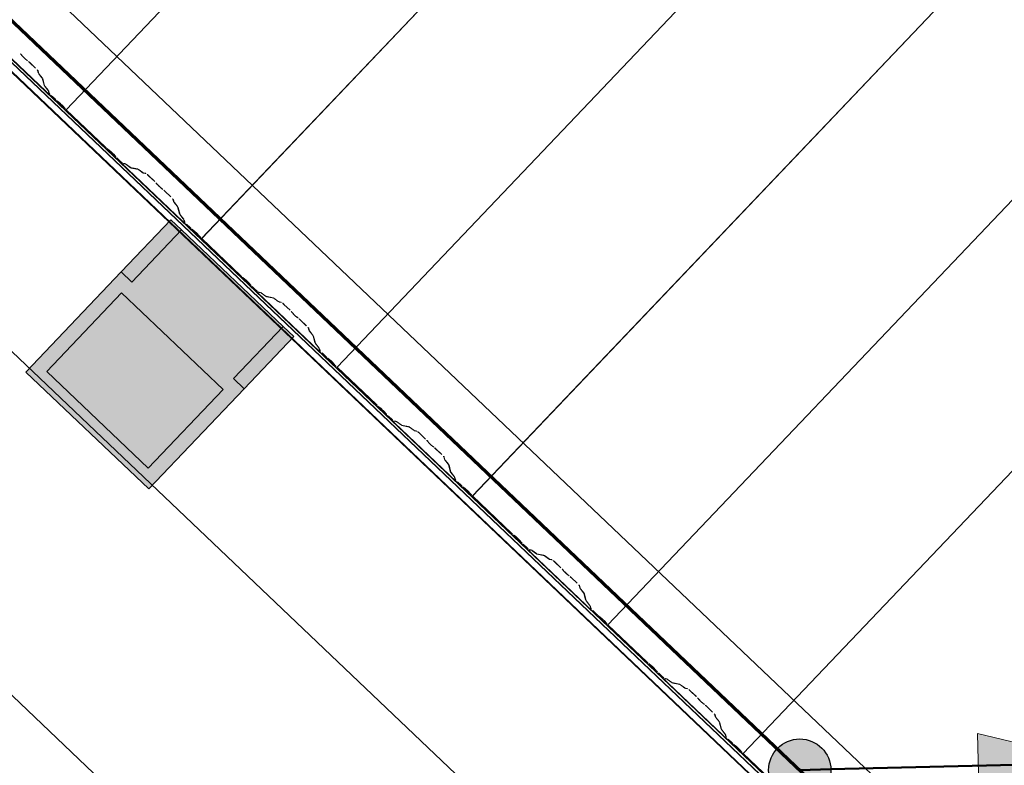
# Model space of a CAD drawing. Header units: metres. Extents: x 32343131.6 to 32343183.7, y 5699223.3 to 5699275.1.
# Tile 6 of 190: x 32343145.3 to 32343147.3, y 5699243.4 to 5699244.9. Entities that reach past the tile are written whole.
import ezdxf

# ---------------------------------------------------------------- set-up
doc = ezdxf.new("R2010")
doc.units = ezdxf.units.M
for name, color, linetype, lineweight in [('0-1', 7, 'Continuous', 5), ('A-ANNO-DIMS', 7, 'Continuous', 9), ('A-ANNO-DIMS-50', 7, 'Continuous', 9), ('A-DETL-GENF', 7, 'Continuous', 18), ('E-LITE-EQPM', 7, 'Continuous', 50)]:
    doc.layers.add(name, color=color, linetype=linetype, lineweight=lineweight)
for name, color, linetype, lineweight, true_color in [('A-DETL-GENF-1', 2, 'Continuous', 50, 0xffff00), ('A-DETL-GENF-2', 9, 'Continuous', 50, 0x808080), ('A-DETL-GENF-3', 5, 'Continuous', 18, 0x0000ff), ('A-DETL-GENF-4', 5, 'Continuous', 50, 0x0000ff), ('A-ROOF-1', 7, 'Continuous', 5, 0xcccccc), ('E-POWR-CNDT-1', 5, 'Continuous', 70, 0x0000ff), ('G-IMPT-1', 5, 'Continuous', 25, 0x0000ff), ('S-BEAM-1', 7, 'Continuous', 5, 0xcccccc)]:
    doc.layers.add(name, color=color, linetype=linetype, lineweight=lineweight, true_color=true_color)
doc.styles.add('Arial', font='arial.ttf', dxfattribs={"height": 0.15})
doc.dimstyles.new('Blitzschutz', dxfattribs={"dimscale": 0.3048, "dimtxt": 0.153039, "dimasz": 0.492126, "dimexe": 0.393701, "dimexo": 0.0625, "dimgap": 0.287073, "dimtad": 1, "dimlfac": 100, "dimrnd": 0.01, "dimdsep": 46, "dimtxsty": 'Arial', "dimblk1": 'OBLIQUE', "dimblk2": 'OBLIQUE', "dimsah": 1, "dimcen": 0.09, "dimdle": 0.393701, "dimadec": 0, "dimazin": 0, "dimtfac": 1, "dimtdec": 4, "dimtix": 1, "dimtmove": 0, "dimatfit": 3, "dimfxl": 0.393701, "dimfxlon": 1, "dimtvp": 1, "dimtfill": 1, "dimtolj": 1, "dimtzin": 0, "dimarcsym": 2})

# ---------------------------------------------------------------- blocks, each defined once
blk = doc.blocks.new('Ortgang Hochpunkt - Ortgang Hochpunkt-3544340-TGA_190_LP5_GR_DA-TGA-01_G_')
at = {"layer": 'A-ROOF-1'}
for p, q in [((89.4753, -25.0355), (54.6993, 8.0497)), ((89.3588, -25.1579), (54.5828, 7.9273)), ((54.5837, 7.9281), (89.3597, -25.1571)), ((89.4753, -25.0355), (54.8986, 7.8602)), ((69.0625, -5.8293), (63.2783, -0.3263)), ((69.0591, -5.8251), (63.2827, -0.3295)), ((69.0527, -5.8128), (63.2944, -0.3344)), ((69.0518, -5.8107), (63.2966, -0.3353))]:
    blk.add_line(p, q, dxfattribs=at)
blk = doc.blocks.new('ARC_190_LPX_FM_Stellplätze_rvt-1-TGA_190_LP5_GR_DA-TGA-01_G_')
at = {"layer": 'S-BEAM-1'}
for p, q in [((32343145.4058, 5699244.7212), (32343153.6681, 5699253.4057)), ((32343145.4058, 5699244.7212), (32343153.6681, 5699253.4057)), ((32343145.4059, 5699244.7213), (32343153.6681, 5699253.4058)), ((32343145.4059, 5699244.7213), (32343153.6681, 5699253.4058)), ((32343145.6775, 5699244.4627), (32343153.9397, 5699253.1472)), ((32343145.6775, 5699244.4627), (32343153.9397, 5699253.1472)), ((32343145.6776, 5699244.4628), (32343153.9398, 5699253.1473)), ((32343145.6776, 5699244.4628), (32343153.9398, 5699253.1473)), ((32343145.9492, 5699244.2043), (32343154.2115, 5699252.8888)), ((32343145.9492, 5699244.2043), (32343154.2115, 5699252.8888)), ((32343145.9492, 5699244.2042), (32343154.2114, 5699252.8887)), ((32343145.9492, 5699244.2042), (32343154.2114, 5699252.8887)), ((32343146.2208, 5699243.9458), (32343154.4831, 5699252.6303)), ((32343146.2208, 5699243.9458), (32343154.4831, 5699252.6303)), ((32343146.2209, 5699243.9459), (32343154.4832, 5699252.6304)), ((32343146.2209, 5699243.9459), (32343154.4832, 5699252.6304)), ((32343146.4925, 5699243.6873), (32343154.7548, 5699252.3718)), ((32343146.4925, 5699243.6873), (32343154.7548, 5699252.3718)), ((32343146.4926, 5699243.6874), (32343154.7549, 5699252.3719)), ((32343146.4926, 5699243.6874), (32343154.7549, 5699252.3719)), ((32343146.7642, 5699243.4288), (32343155.0265, 5699252.1133)), ((32343146.7642, 5699243.4288), (32343155.0265, 5699252.1133)), ((32343146.7643, 5699243.4289), (32343155.0266, 5699252.1134)), ((32343146.7643, 5699243.4289), (32343155.0266, 5699252.1134)), ((32343145.315, 5699244.832), (32343145.3168, 5699244.8298)), ((32343145.3178, 5699244.829), (32343145.316, 5699244.8312)), ((32343145.3272, 5699244.8205), (32343145.325, 5699244.8222)), ((32343145.3258, 5699244.8212), (32343145.3281, 5699244.8196)), ((32343145.3318, 5699244.8163), (32343145.3442, 5699244.8046)), ((32343145.3442, 5699244.8047), (32343145.3319, 5699244.8164)), ((32343145.3482, 5699244.8002), (32343145.3494, 5699244.7953)), ((32343145.3505, 5699244.7943), (32343145.3492, 5699244.7992)), ((32343145.35, 5699244.7943), (32343145.3571, 5699244.7855)), ((32343145.3581, 5699244.7846), (32343145.351, 5699244.7935)), ((32343145.3576, 5699244.7847), (32343145.3613, 5699244.7704)), ((32343145.3624, 5699244.7694), (32343145.3587, 5699244.7837)), ((32343145.3619, 5699244.7694), (32343145.369, 5699244.7605)), ((32343145.37, 5699244.7597), (32343145.3629, 5699244.7686)), ((32343145.3695, 5699244.7598), (32343145.3707, 5699244.7554)), ((32343145.3717, 5699244.7544), (32343145.3706, 5699244.7588)), ((32343145.3833, 5699244.7428), (32343145.3757, 5699244.7499)), ((32343145.3757, 5699244.7498), (32343145.3832, 5699244.7427)), ((32343145.3912, 5699244.7362), (32343145.3864, 5699244.74)), ((32343145.3871, 5699244.7392), (32343145.3919, 5699244.7354)), ((32343145.398, 5699244.7295), (32343145.4021, 5699244.725)), ((32343145.4029, 5699244.7243), (32343145.3989, 5699244.7289)), ((32343145.4059, 5699244.7213), (32343145.4058, 5699244.7212)), ((32343145.4058, 5699244.7212), (32343145.4059, 5699244.7213)), ((32343145.4058, 5699244.7212), (32343145.4846, 5699244.6462)), ((32343145.4847, 5699244.6463), (32343145.4059, 5699244.7213)), ((32343145.4926, 5699244.6397), (32343145.4879, 5699244.6435)), ((32343145.4886, 5699244.6427), (32343145.4933, 5699244.6389)), ((32343145.4995, 5699244.633), (32343145.5035, 5699244.6285)), ((32343145.5043, 5699244.6278), (32343145.5003, 5699244.6324)), ((32343145.5072, 5699244.6247), (32343145.5147, 5699244.6175)), ((32343145.5148, 5699244.6176), (32343145.5073, 5699244.6248)), ((32343145.5239, 5699244.613), (32343145.5194, 5699244.6139)), ((32343145.5205, 5699244.6128), (32343145.5249, 5699244.6119)), ((32343145.5341, 5699244.6057), (32343145.5249, 5699244.6124)), ((32343145.5257, 5699244.6115), (32343145.5349, 5699244.6048)), ((32343145.5494, 5699244.6023), (32343145.5349, 5699244.6053)), ((32343145.5359, 5699244.6042), (32343145.5504, 5699244.6013)), ((32343145.5596, 5699244.5951), (32343145.5503, 5699244.6017)), ((32343145.5512, 5699244.6008), (32343145.5604, 5699244.5942)), ((32343145.5653, 5699244.5936), (32343145.5604, 5699244.5946)), ((32343145.5614, 5699244.5936), (32343145.5664, 5699244.5926)), ((32343145.571, 5699244.5888), (32343145.5833, 5699244.5771)), ((32343145.5834, 5699244.5772), (32343145.5711, 5699244.5889)), ((32343145.5867, 5699244.5735), (32343145.5885, 5699244.5713)), ((32343145.5895, 5699244.5705), (32343145.5877, 5699244.5727)), ((32343145.5989, 5699244.562), (32343145.5966, 5699244.5637)), ((32343145.5975, 5699244.5628), (32343145.5998, 5699244.5611)), ((32343145.6035, 5699244.5578), (32343145.6158, 5699244.5461)), ((32343145.6159, 5699244.5462), (32343145.6036, 5699244.5579)), ((32343145.6198, 5699244.5417), (32343145.6211, 5699244.5368)), ((32343145.6222, 5699244.5358), (32343145.6209, 5699244.5407)), ((32343145.6217, 5699244.5358), (32343145.6288, 5699244.527)), ((32343145.6298, 5699244.5262), (32343145.6227, 5699244.535)), ((32343145.6293, 5699244.5262), (32343145.633, 5699244.5119)), ((32343145.6341, 5699244.5109), (32343145.6304, 5699244.5252)), ((32343145.6336, 5699244.5109), (32343145.6407, 5699244.5021)), ((32343145.6417, 5699244.5013), (32343145.6346, 5699244.5101)), ((32343145.6412, 5699244.5013), (32343145.6423, 5699244.4969)), ((32343145.6434, 5699244.4959), (32343145.6423, 5699244.5003)), ((32343145.6473, 5699244.4914), (32343145.6549, 5699244.4842)), ((32343145.6549, 5699244.4843), (32343145.6474, 5699244.4915)), ((32343145.6629, 5699244.4777), (32343145.6581, 5699244.4815)), ((32343145.6588, 5699244.4807), (32343145.6636, 5699244.4769)), ((32343145.6697, 5699244.4711), (32343145.6738, 5699244.4665)), ((32343145.6746, 5699244.4658), (32343145.6706, 5699244.4704)), ((32343145.6776, 5699244.4628), (32343145.6775, 5699244.4627)), ((32343145.6775, 5699244.4627), (32343145.6776, 5699244.4628)), ((32343145.6775, 5699244.4627), (32343145.7563, 5699244.3877)), ((32343145.7564, 5699244.3878), (32343145.6776, 5699244.4628)), ((32343145.7643, 5699244.3812), (32343145.7596, 5699244.385)), ((32343145.7603, 5699244.3842), (32343145.765, 5699244.3804)), ((32343145.7712, 5699244.3746), (32343145.7752, 5699244.37)), ((32343145.776, 5699244.3693), (32343145.772, 5699244.3739)), ((32343145.7789, 5699244.3662), (32343145.7864, 5699244.3591)), ((32343145.7865, 5699244.3592), (32343145.779, 5699244.3663)), ((32343145.7956, 5699244.3545), (32343145.7911, 5699244.3554)), ((32343145.7922, 5699244.3544), (32343145.7966, 5699244.3534)), ((32343145.8058, 5699244.3472), (32343145.7966, 5699244.3539)), ((32343145.7974, 5699244.353), (32343145.8066, 5699244.3463)), ((32343145.821, 5699244.3438), (32343145.8066, 5699244.3468)), ((32343145.8076, 5699244.3457), (32343145.8221, 5699244.3428)), ((32343145.8312, 5699244.3366), (32343145.822, 5699244.3433)), ((32343145.8229, 5699244.3423), (32343145.8321, 5699244.3357)), ((32343145.837, 5699244.3351), (32343145.832, 5699244.3361)), ((32343145.8331, 5699244.3351), (32343145.838, 5699244.3341)), ((32343145.8551, 5699244.3187), (32343145.8427, 5699244.3304)), ((32343145.8427, 5699244.3303), (32343145.855, 5699244.3186)), ((32343145.8584, 5699244.315), (32343145.8602, 5699244.3128)), ((32343145.8612, 5699244.312), (32343145.8594, 5699244.3142)), ((32343145.8706, 5699244.3035), (32343145.8683, 5699244.3052)), ((32343145.8692, 5699244.3043), (32343145.8715, 5699244.3026)), ((32343145.8752, 5699244.2994), (32343145.8875, 5699244.2876)), ((32343145.8876, 5699244.2877), (32343145.8753, 5699244.2995)), ((32343145.8915, 5699244.2832), (32343145.8928, 5699244.2783)), ((32343145.8939, 5699244.2773), (32343145.8926, 5699244.2822)), ((32343145.8934, 5699244.2774), (32343145.9005, 5699244.2685)), ((32343145.9015, 5699244.2677), (32343145.8944, 5699244.2766)), ((32343145.901, 5699244.2677), (32343145.9047, 5699244.2534)), ((32343145.9058, 5699244.2524), (32343145.9021, 5699244.2667)), ((32343145.9053, 5699244.2525), (32343145.9124, 5699244.2436)), ((32343145.9134, 5699244.2428), (32343145.9063, 5699244.2516)), ((32343145.9129, 5699244.2428), (32343145.914, 5699244.2384)), ((32343145.9151, 5699244.2374), (32343145.914, 5699244.2418)), ((32343145.919, 5699244.2329), (32343145.9265, 5699244.2257)), ((32343145.9266, 5699244.2258), (32343145.9191, 5699244.233)), ((32343145.9346, 5699244.2192), (32343145.9298, 5699244.223)), ((32343145.9305, 5699244.2222), (32343145.9353, 5699244.2184)), ((32343145.9414, 5699244.2126), (32343145.9454, 5699244.208)), ((32343145.9463, 5699244.2074), (32343145.9422, 5699244.2119)), ((32343146.0281, 5699244.1293), (32343145.9492, 5699244.2043)), ((32343145.9492, 5699244.2043), (32343145.9492, 5699244.2042)), ((32343145.9492, 5699244.2042), (32343145.9492, 5699244.2043)), ((32343145.9492, 5699244.2042), (32343146.028, 5699244.1292)), ((32343146.036, 5699244.1227), (32343146.0312, 5699244.1265)), ((32343146.0319, 5699244.1257), (32343146.0367, 5699244.1219)), ((32343146.0428, 5699244.1161), (32343146.0469, 5699244.1115)), ((32343146.0477, 5699244.1109), (32343146.0437, 5699244.1154)), ((32343146.0506, 5699244.1077), (32343146.0581, 5699244.1006)), ((32343146.0582, 5699244.1007), (32343146.0507, 5699244.1078)), ((32343146.0673, 5699244.096), (32343146.0628, 5699244.0969)), ((32343146.0639, 5699244.0959), (32343146.0683, 5699244.095)), ((32343146.0775, 5699244.0888), (32343146.0682, 5699244.0954)), ((32343146.0691, 5699244.0945), (32343146.0783, 5699244.0878)), ((32343146.0927, 5699244.0854), (32343146.0783, 5699244.0883)), ((32343146.0793, 5699244.0873), (32343146.0938, 5699244.0843)), ((32343146.1029, 5699244.0781), (32343146.0937, 5699244.0848)), ((32343146.0946, 5699244.0839), (32343146.1038, 5699244.0772)), ((32343146.1087, 5699244.0767), (32343146.1037, 5699244.0777)), ((32343146.1048, 5699244.0766), (32343146.1097, 5699244.0756)), ((32343146.1143, 5699244.0719), (32343146.1267, 5699244.0601)), ((32343146.1268, 5699244.0602), (32343146.1144, 5699244.0719)), ((32343146.1301, 5699244.0565), (32343146.1319, 5699244.0544)), ((32343146.1328, 5699244.0536), (32343146.131, 5699244.0557)), ((32343146.1423, 5699244.045), (32343146.14, 5699244.0467)), ((32343146.1409, 5699244.0458), (32343146.1431, 5699244.0441)), ((32343146.1469, 5699244.0409), (32343146.1592, 5699244.0292)), ((32343146.1593, 5699244.0293), (32343146.147, 5699244.041)), ((32343146.1632, 5699244.0247), (32343146.1645, 5699244.0199)), ((32343146.1655, 5699244.0188), (32343146.1643, 5699244.0237)), ((32343146.1651, 5699244.0189), (32343146.1722, 5699244.01)), ((32343146.1732, 5699244.0092), (32343146.1661, 5699244.0181)), ((32343146.1727, 5699244.0093), (32343146.1764, 5699243.9949)), ((32343146.1774, 5699243.9939), (32343146.1738, 5699244.0082)), ((32343146.177, 5699243.994), (32343146.1841, 5699243.9851)), ((32343146.1851, 5699243.9843), (32343146.1779, 5699243.9932)), ((32343146.1846, 5699243.9843), (32343146.1857, 5699243.9799)), ((32343146.1868, 5699243.9789), (32343146.1857, 5699243.9833)), ((32343146.1907, 5699243.9744), (32343146.1982, 5699243.9673)), ((32343146.1983, 5699243.9674), (32343146.1908, 5699243.9745)), ((32343146.2063, 5699243.9608), (32343146.2015, 5699243.9645)), ((32343146.2022, 5699243.9638), (32343146.207, 5699243.96)), ((32343146.2131, 5699243.9541), (32343146.2171, 5699243.9495)), ((32343146.218, 5699243.9489), (32343146.2139, 5699243.9534)), ((32343146.2209, 5699243.9459), (32343146.2208, 5699243.9458)), ((32343146.2208, 5699243.9458), (32343146.2209, 5699243.9459)), ((32343146.2208, 5699243.9458), (32343146.2997, 5699243.8708)), ((32343146.2998, 5699243.8709), (32343146.2209, 5699243.9459)), ((32343146.3077, 5699243.8643), (32343146.3029, 5699243.8681)), ((32343146.3036, 5699243.8673), (32343146.3084, 5699243.8635)), ((32343146.3145, 5699243.8576), (32343146.3186, 5699243.853)), ((32343146.3194, 5699243.8524), (32343146.3154, 5699243.8569)), ((32343146.3223, 5699243.8493), (32343146.3298, 5699243.8421)), ((32343146.3299, 5699243.8422), (32343146.3224, 5699243.8494)), ((32343146.3389, 5699243.8375), (32343146.3345, 5699243.8384)), ((32343146.3356, 5699243.8374), (32343146.34, 5699243.8365)), ((32343146.3491, 5699243.8303), (32343146.3399, 5699243.8369)), ((32343146.3408, 5699243.836), (32343146.35, 5699243.8294)), ((32343146.3644, 5699243.8269), (32343146.3499, 5699243.8298)), ((32343146.351, 5699243.8288), (32343146.3655, 5699243.8259)), ((32343146.3746, 5699243.8196), (32343146.3654, 5699243.8263)), ((32343146.3663, 5699243.8254), (32343146.3755, 5699243.8187)), ((32343146.3804, 5699243.8182), (32343146.3754, 5699243.8192)), ((32343146.3765, 5699243.8181), (32343146.3814, 5699243.8171)), ((32343146.386, 5699243.8134), (32343146.3984, 5699243.8017)), ((32343146.3984, 5699243.8017), (32343146.3861, 5699243.8135)), ((32343146.4018, 5699243.7981), (32343146.4036, 5699243.7959)), ((32343146.4045, 5699243.7951), (32343146.4027, 5699243.7973)), ((32343146.414, 5699243.7866), (32343146.4117, 5699243.7882)), ((32343146.4126, 5699243.7873), (32343146.4148, 5699243.7857)), ((32343146.4186, 5699243.7824), (32343146.4309, 5699243.7707)), ((32343146.431, 5699243.7708), (32343146.4187, 5699243.7825)), ((32343146.4349, 5699243.7663), (32343146.4361, 5699243.7614)), ((32343146.4372, 5699243.7604), (32343146.436, 5699243.7652)), ((32343146.4368, 5699243.7604), (32343146.4439, 5699243.7515)), ((32343146.4448, 5699243.7507), (32343146.4377, 5699243.7596)), ((32343146.4444, 5699243.7508), (32343146.448, 5699243.7365)), ((32343146.4491, 5699243.7355), (32343146.4455, 5699243.7498)), ((32343146.4487, 5699243.7355), (32343146.4558, 5699243.7266)), ((32343146.4567, 5699243.7258), (32343146.4496, 5699243.7347)), ((32343146.4563, 5699243.7259), (32343146.4574, 5699243.7215)), ((32343146.4585, 5699243.7205), (32343146.4574, 5699243.7249)), ((32343146.4624, 5699243.7159), (32343146.4699, 5699243.7088)), ((32343146.47, 5699243.7089), (32343146.4625, 5699243.716)), ((32343146.4779, 5699243.7023), (32343146.4732, 5699243.7061)), ((32343146.4739, 5699243.7053), (32343146.4786, 5699243.7015)), ((32343146.4848, 5699243.6956), (32343146.4888, 5699243.6911)), ((32343146.4897, 5699243.6904), (32343146.4856, 5699243.695)), ((32343146.4926, 5699243.6874), (32343146.4925, 5699243.6873)), ((32343146.4925, 5699243.6873), (32343146.4926, 5699243.6874)), ((32343146.4925, 5699243.6873), (32343146.5713, 5699243.6123)), ((32343146.5714, 5699243.6124), (32343146.4926, 5699243.6874)), ((32343146.5794, 5699243.6058), (32343146.5746, 5699243.6096)), ((32343146.5753, 5699243.6088), (32343146.5801, 5699243.605)), ((32343146.5862, 5699243.5991), (32343146.5902, 5699243.5946)), ((32343146.5911, 5699243.5939), (32343146.5871, 5699243.5985)), ((32343146.6016, 5699243.5837), (32343146.594, 5699243.5909)), ((32343146.594, 5699243.5908), (32343146.6015, 5699243.5836)), ((32343146.6106, 5699243.5791), (32343146.6062, 5699243.58)), ((32343146.6072, 5699243.5789), (32343146.6117, 5699243.578)), ((32343146.6208, 5699243.5718), (32343146.6116, 5699243.5785)), ((32343146.6125, 5699243.5775), (32343146.6217, 5699243.5709)), ((32343146.6361, 5699243.5684), (32343146.6216, 5699243.5713)), ((32343146.6227, 5699243.5703), (32343146.6372, 5699243.5674)), ((32343146.6463, 5699243.5612), (32343146.6371, 5699243.5678)), ((32343146.638, 5699243.5669), (32343146.6472, 5699243.5603)), ((32343146.652, 5699243.5597), (32343146.6471, 5699243.5607)), ((32343146.6482, 5699243.5597), (32343146.6531, 5699243.5587)), ((32343146.6577, 5699243.5549), (32343146.67, 5699243.5432)), ((32343146.6701, 5699243.5433), (32343146.6578, 5699243.555)), ((32343146.6735, 5699243.5396), (32343146.6753, 5699243.5374)), ((32343146.6762, 5699243.5366), (32343146.6744, 5699243.5388)), ((32343146.6857, 5699243.5281), (32343146.6834, 5699243.5298)), ((32343146.6842, 5699243.5289), (32343146.6865, 5699243.5272)), ((32343146.6903, 5699243.5239), (32343146.7026, 5699243.5122)), ((32343146.7027, 5699243.5123), (32343146.6904, 5699243.524)), ((32343146.7066, 5699243.5078), (32343146.7078, 5699243.5029)), ((32343146.7089, 5699243.5019), (32343146.7077, 5699243.5068)), ((32343146.7085, 5699243.5019), (32343146.7156, 5699243.4931)), ((32343146.7165, 5699243.4923), (32343146.7094, 5699243.5011)), ((32343146.7161, 5699243.4923), (32343146.7197, 5699243.478)), ((32343146.7208, 5699243.477), (32343146.7172, 5699243.4913)), ((32343146.7204, 5699243.477), (32343146.7275, 5699243.4682)), ((32343146.7284, 5699243.4673), (32343146.7213, 5699243.4762)), ((32343146.728, 5699243.4674), (32343146.7291, 5699243.463)), ((32343146.7302, 5699243.462), (32343146.7291, 5699243.4664)), ((32343146.7341, 5699243.4575), (32343146.7416, 5699243.4503)), ((32343146.7417, 5699243.4504), (32343146.7342, 5699243.4576)), ((32343146.7496, 5699243.4438), (32343146.7449, 5699243.4476)), ((32343146.7456, 5699243.4468), (32343146.7503, 5699243.443)), ((32343146.7565, 5699243.4372), (32343146.7605, 5699243.4326)), ((32343146.7613, 5699243.4319), (32343146.7573, 5699243.4365)), ((32343146.7643, 5699243.4289), (32343146.7642, 5699243.4288)), ((32343146.7642, 5699243.4288), (32343146.7643, 5699243.4289)), ((32343146.7642, 5699243.4288), (32343146.8176, 5699243.378)), ((32343146.8177, 5699243.3781), (32343146.7643, 5699243.4289))]:
    blk.add_line(p, q, dxfattribs=at)
for centre, major_axis, ratio, start_param, end_param in [((32343145.3112, 5699244.8352), (-0.00435, 0.00414), 0.087156, 3.741009, 4.712389), ((32343145.3112, 5699244.8352), (-0.00543, 0.00517), 0.087156, 3.74101, 4.712389), ((32343145.3216, 5699244.8258), (-0.00543, 0.00517), 0.087155, 0.599417, 2.542173), ((32343145.3216, 5699244.8258), (-0.00435, 0.00414), 0.087155, 0.599416, 2.542175), ((32343145.3315, 5699244.8159), (-0.00543, 0.00517), 0.087156, 4.712389, 5.683769), ((32343145.3315, 5699244.8159), (-0.00435, 0.00414), 0.087156, 4.712389, 5.683768), ((32343145.3438, 5699244.8042), (-0.00435, 0.00414), 0.087156, 3.279584, 4.712389), ((32343145.3438, 5699244.8042), (-0.00543, 0.00517), 0.087156, 3.279581, 4.712389), ((32343145.3548, 5699244.7902), (-0.00543, 0.00517), 0.087155, 0.137989, 0.571911), ((32343145.3548, 5699244.7902), (-0.00435, 0.00414), 0.087156, 0.137991, 0.571912), ((32343145.3533, 5699244.7887), (-0.00435, 0.00414), 0.087156, 3.279579, 3.713505), ((32343145.3533, 5699244.7887), (-0.00543, 0.00517), 0.087156, 3.279581, 3.713502), ((32343145.3667, 5699244.7653), (-0.00543, 0.00517), 0.087156, 0.137989, 0.571912), ((32343145.3667, 5699244.7653), (-0.00435, 0.00414), 0.087155, 0.137987, 0.571912), ((32343145.3652, 5699244.7638), (-0.00435, 0.00414), 0.087156, 3.279579, 3.713505), ((32343145.3652, 5699244.7638), (-0.00543, 0.00517), 0.087156, 3.279581, 3.713505), ((32343145.3761, 5699244.7503), (-0.00543, 0.00517), 0.087156, 0.137989, 1.570796), ((32343145.3761, 5699244.7503), (-0.00435, 0.00414), 0.087156, 0.137985, 1.570796), ((32343145.3836, 5699244.7432), (-0.00543, 0.00517), 0.087155, 1.570797, 2.355303), ((32343145.3836, 5699244.7432), (-0.00435, 0.00414), 0.087155, 1.570797, 2.355303), ((32343145.3947, 5699244.7322), (-0.00543, 0.00517), 0.087155, 3.927883, 5.496897), ((32343145.3947, 5699244.7322), (-0.00435, 0.00414), 0.087155, 3.927881, 5.496896), ((32343145.4062, 5699244.7217), (-0.00543, 0.00517), 0.087156, 0.78629, 1.570796), ((32343145.4062, 5699244.7217), (-0.00435, 0.00414), 0.087156, 0.786288, 1.570796), ((32343145.485, 5699244.6467), (-0.00543, 0.00517), 0.087156, 1.570797, 2.355305), ((32343145.485, 5699244.6467), (-0.00435, 0.00414), 0.087156, 1.570796, 2.355303), ((32343145.4961, 5699244.6357), (-0.00543, 0.00517), 0.087155, 3.927883, 5.496896), ((32343145.4961, 5699244.6357), (-0.00435, 0.00414), 0.087156, 3.927881, 5.496895), ((32343145.5077, 5699244.6252), (-0.00543, 0.00517), 0.087155, 0.786291, 1.570796), ((32343145.5077, 5699244.6252), (-0.00435, 0.00414), 0.087155, 0.786291, 1.570797), ((32343145.5152, 5699244.618), (-0.00543, 0.00517), 0.087156, 1.570797, 3.003604), ((32343145.5152, 5699244.618), (-0.00435, 0.00414), 0.087156, 1.570797, 3.003604), ((32343145.5292, 5699244.6078), (-0.00543, 0.00517), 0.087155, 5.711273, 6.145198), ((32343145.5292, 5699244.6078), (-0.00435, 0.00414), 0.087156, 5.711273, 6.145196), ((32343145.5306, 5699244.6094), (-0.00435, 0.00414), 0.087156, 2.569684, 3.003604), ((32343145.5306, 5699244.6094), (-0.00543, 0.00517), 0.087156, 2.569681, 3.003603), ((32343145.5547, 5699244.5971), (-0.00543, 0.00517), 0.087156, 5.711274, 6.145198), ((32343145.5547, 5699244.5971), (-0.00435, 0.00414), 0.087156, 5.711272, 6.145196), ((32343145.5561, 5699244.5988), (-0.00435, 0.00414), 0.087156, 2.569683, 3.003604), ((32343145.5561, 5699244.5988), (-0.00543, 0.00517), 0.087156, 2.569681, 3.003603), ((32343145.5706, 5699244.5884), (-0.00543, 0.00517), 0.087156, 4.712389, 6.145196), ((32343145.5706, 5699244.5884), (-0.00435, 0.00414), 0.087156, 4.712389, 6.145196), ((32343145.5829, 5699244.5767), (-0.00435, 0.00414), 0.087156, 3.741007, 4.712389), ((32343145.5829, 5699244.5767), (-0.00543, 0.00517), 0.087156, 3.741009, 4.712389), ((32343145.5933, 5699244.5673), (-0.00543, 0.00517), 0.087156, 0.599417, 2.542176), ((32343145.5933, 5699244.5673), (-0.00435, 0.00414), 0.087155, 0.599417, 2.542176), ((32343145.6032, 5699244.5575), (-0.00543, 0.00517), 0.087156, 4.712389, 5.68377), ((32343145.6032, 5699244.5575), (-0.00435, 0.00414), 0.087156, 4.712389, 5.683767), ((32343145.6155, 5699244.5457), (-0.00435, 0.00414), 0.087155, 3.279586, 4.71239), ((32343145.6155, 5699244.5457), (-0.00543, 0.00517), 0.087155, 3.279582, 4.71239), ((32343145.6265, 5699244.5318), (-0.00543, 0.00517), 0.087156, 0.137989, 0.57191), ((32343145.6265, 5699244.5318), (-0.00435, 0.00414), 0.087156, 0.137986, 0.571912), ((32343145.625, 5699244.5303), (-0.00435, 0.00414), 0.087156, 3.279584, 3.713505), ((32343145.625, 5699244.5303), (-0.00543, 0.00517), 0.087155, 3.279582, 3.713504), ((32343145.6384, 5699244.5068), (-0.00543, 0.00517), 0.087156, 0.137989, 0.571912), ((32343145.6384, 5699244.5068), (-0.00435, 0.00414), 0.087156, 0.137987, 0.571912), ((32343145.6369, 5699244.5053), (-0.00435, 0.00414), 0.087155, 3.279579, 3.713505), ((32343145.6369, 5699244.5053), (-0.00543, 0.00517), 0.087156, 3.279581, 3.713501), ((32343145.6478, 5699244.4918), (-0.00543, 0.00517), 0.087156, 0.137989, 1.570796), ((32343145.6478, 5699244.4918), (-0.00435, 0.00414), 0.087156, 0.137983, 1.570796), ((32343145.6553, 5699244.4847), (-0.00435, 0.00414), 0.087155, 1.570797, 2.355303), ((32343145.6553, 5699244.4847), (-0.00543, 0.00517), 0.087155, 1.570797, 2.355301), ((32343145.6664, 5699244.4737), (-0.00543, 0.00517), 0.087155, 3.927883, 5.496897), ((32343145.6664, 5699244.4737), (-0.00435, 0.00414), 0.087155, 3.927886, 5.496896), ((32343145.6779, 5699244.4632), (-0.00543, 0.00517), 0.087155, 0.78629, 1.570796), ((32343145.6779, 5699244.4632), (-0.00435, 0.00414), 0.087156, 0.786291, 1.570796), ((32343145.7567, 5699244.3882), (-0.00543, 0.00517), 0.087156, 1.570796, 2.3553), ((32343145.7567, 5699244.3882), (-0.00435, 0.00414), 0.087156, 1.570796, 2.355303), ((32343145.7678, 5699244.3772), (-0.00543, 0.00517), 0.087156, 3.927883, 5.496897), ((32343145.7678, 5699244.3772), (-0.00435, 0.00414), 0.087156, 3.927882, 5.496895), ((32343145.7793, 5699244.3667), (-0.00543, 0.00517), 0.087155, 0.786291, 1.570797), ((32343145.7793, 5699244.3667), (-0.00435, 0.00414), 0.087155, 0.78629, 1.570797), ((32343145.7869, 5699244.3595), (-0.00543, 0.00517), 0.087156, 1.570796, 3.003603), ((32343145.7869, 5699244.3595), (-0.00435, 0.00414), 0.087156, 1.570796, 3.003604), ((32343145.8009, 5699244.3493), (-0.00543, 0.00517), 0.087155, 5.711274, 6.145198), ((32343145.8009, 5699244.3493), (-0.00435, 0.00414), 0.087156, 5.711273, 6.145196), ((32343145.8023, 5699244.3509), (-0.00435, 0.00414), 0.087156, 2.569684, 3.003604), ((32343145.8023, 5699244.3509), (-0.00543, 0.00517), 0.087155, 2.569681, 3.0036), ((32343145.8264, 5699244.3387), (-0.00543, 0.00517), 0.087155, 5.711273, 6.145198), ((32343145.8264, 5699244.3387), (-0.00435, 0.00414), 0.087156, 5.711273, 6.145196), ((32343145.8278, 5699244.3403), (-0.00435, 0.00414), 0.087156, 2.569683, 3.003604), ((32343145.8278, 5699244.3403), (-0.00543, 0.00517), 0.087156, 2.569681, 3.003603), ((32343145.8423, 5699244.33), (-0.00543, 0.00517), 0.087156, 4.712389, 6.145195), ((32343145.8423, 5699244.33), (-0.00435, 0.00414), 0.087156, 4.712389, 6.145196), ((32343145.8546, 5699244.3182), (-0.00435, 0.00414), 0.087156, 3.741009, 4.712389), ((32343145.8546, 5699244.3182), (-0.00543, 0.00517), 0.087156, 3.74101, 4.712389), ((32343145.8649, 5699244.3088), (-0.00543, 0.00517), 0.087156, 0.599417, 2.542173), ((32343145.8649, 5699244.3088), (-0.00435, 0.00414), 0.087156, 0.599418, 2.542175), ((32343145.8748, 5699244.299), (-0.00543, 0.00517), 0.087156, 4.712389, 5.683765), ((32343145.8748, 5699244.299), (-0.00435, 0.00414), 0.087156, 4.712389, 5.683768), ((32343145.8872, 5699244.2873), (-0.00435, 0.00414), 0.087155, 3.279588, 4.71239), ((32343145.8872, 5699244.2873), (-0.00543, 0.00517), 0.087156, 3.279581, 4.71239), ((32343145.8982, 5699244.2733), (-0.00543, 0.00517), 0.087156, 0.137989, 0.57191), ((32343145.8982, 5699244.2733), (-0.00435, 0.00414), 0.087156, 0.137988, 0.571912), ((32343145.8967, 5699244.2718), (-0.00435, 0.00414), 0.087156, 3.279584, 3.713505), ((32343145.8967, 5699244.2718), (-0.00543, 0.00517), 0.087156, 3.279581, 3.713502), ((32343145.9101, 5699244.2484), (-0.00543, 0.00517), 0.087156, 0.137989, 0.571913), ((32343145.9101, 5699244.2484), (-0.00435, 0.00414), 0.087156, 0.137986, 0.571912), ((32343145.9086, 5699244.2469), (-0.00435, 0.00414), 0.087155, 3.279587, 3.713505), ((32343145.9086, 5699244.2469), (-0.00543, 0.00517), 0.087156, 3.279581, 3.713503), ((32343145.9195, 5699244.2334), (-0.00543, 0.00517), 0.087156, 0.137989, 1.570796), ((32343145.9195, 5699244.2334), (-0.00435, 0.00414), 0.087156, 0.137984, 1.570797), ((32343145.927, 5699244.2262), (-0.00543, 0.00517), 0.087156, 1.570797, 2.355303), ((32343145.927, 5699244.2262), (-0.00435, 0.00414), 0.087156, 1.570797, 2.355303), ((32343145.9381, 5699244.2152), (-0.00543, 0.00517), 0.087155, 3.927883, 5.496893), ((32343145.9381, 5699244.2152), (-0.00435, 0.00414), 0.087155, 3.927887, 5.496896), ((32343145.9496, 5699244.2047), (-0.00543, 0.00517), 0.087155, 0.786291, 1.570796), ((32343145.9496, 5699244.2047), (-0.00435, 0.00414), 0.087156, 0.786294, 1.570797), ((32343146.0284, 5699244.1297), (-0.00543, 0.00517), 0.087156, 1.570796, 2.355301), ((32343146.0284, 5699244.1297), (-0.00435, 0.00414), 0.087156, 1.570796, 2.355303), ((32343146.0395, 5699244.1187), (-0.00543, 0.00517), 0.087156, 3.927883, 5.496896), ((32343146.0395, 5699244.1187), (-0.00435, 0.00414), 0.087156, 3.927882, 5.496895), ((32343146.051, 5699244.1082), (-0.00543, 0.00517), 0.087155, 0.786291, 1.570797), ((32343146.051, 5699244.1082), (-0.00435, 0.00414), 0.087155, 0.786296, 1.570797), ((32343146.0585, 5699244.1011), (-0.00543, 0.00517), 0.087156, 1.570796, 3.003603), ((32343146.0585, 5699244.1011), (-0.00435, 0.00414), 0.087156, 1.570796, 3.003604), ((32343146.0726, 5699244.0908), (-0.00543, 0.00517), 0.087156, 5.711274, 6.145198), ((32343146.0726, 5699244.0908), (-0.00435, 0.00414), 0.087156, 5.711272, 6.145196), ((32343146.074, 5699244.0925), (-0.00435, 0.00414), 0.087156, 2.569684, 3.003603), ((32343146.074, 5699244.0925), (-0.00543, 0.00517), 0.087156, 2.569681, 3.0036), ((32343146.098, 5699244.0802), (-0.00543, 0.00517), 0.087155, 5.711273, 6.145198), ((32343146.098, 5699244.0802), (-0.00435, 0.00414), 0.087156, 5.711273, 6.145196), ((32343146.0995, 5699244.0818), (-0.00435, 0.00414), 0.087156, 2.569684, 3.003604), ((32343146.0995, 5699244.0818), (-0.00543, 0.00517), 0.087156, 2.56968, 3.003598), ((32343146.114, 5699244.0715), (-0.00543, 0.00517), 0.087156, 4.712389, 6.1452), ((32343146.114, 5699244.0715), (-0.00435, 0.00414), 0.087156, 4.712389, 6.145197), ((32343146.1263, 5699244.0598), (-0.00435, 0.00414), 0.087156, 3.74101, 4.712389), ((32343146.1263, 5699244.0598), (-0.00543, 0.00517), 0.087156, 3.74101, 4.712389), ((32343146.1366, 5699244.0504), (-0.00543, 0.00517), 0.087156, 0.599417, 2.542175), ((32343146.1366, 5699244.0504), (-0.00435, 0.00414), 0.087156, 0.599418, 2.542175), ((32343146.1465, 5699244.0405), (-0.00543, 0.00517), 0.087156, 4.712389, 5.683764), ((32343146.1465, 5699244.0405), (-0.00435, 0.00414), 0.087156, 4.712389, 5.683768), ((32343146.1589, 5699244.0288), (-0.00435, 0.00414), 0.087155, 3.279583, 4.71239), ((32343146.1589, 5699244.0288), (-0.00543, 0.00517), 0.087156, 3.279581, 4.71239), ((32343146.1699, 5699244.0148), (-0.00543, 0.00517), 0.087156, 0.137989, 0.57191), ((32343146.1699, 5699244.0148), (-0.00435, 0.00414), 0.087156, 0.137985, 0.571912), ((32343146.1683, 5699244.0133), (-0.00435, 0.00414), 0.087156, 3.279585, 3.713505), ((32343146.1683, 5699244.0133), (-0.00543, 0.00517), 0.087156, 3.279581, 3.713507), ((32343146.1818, 5699243.9899), (-0.00543, 0.00517), 0.087156, 0.137989, 0.571912), ((32343146.1818, 5699243.9899), (-0.00435, 0.00414), 0.087156, 0.137989, 0.571912), ((32343146.1802, 5699243.9884), (-0.00435, 0.00414), 0.087156, 3.279583, 3.713505), ((32343146.1802, 5699243.9884), (-0.00543, 0.00517), 0.087156, 3.279581, 3.713502), ((32343146.1912, 5699243.9749), (-0.00543, 0.00517), 0.087156, 0.137989, 1.570796), ((32343146.1912, 5699243.9749), (-0.00435, 0.00414), 0.087156, 0.137982, 1.570796), ((32343146.1987, 5699243.9677), (-0.00543, 0.00517), 0.087156, 1.570796, 2.355301), ((32343146.1987, 5699243.9677), (-0.00435, 0.00414), 0.087156, 1.570796, 2.355302), ((32343146.2098, 5699243.9568), (-0.00543, 0.00517), 0.087155, 3.927883, 5.496893), ((32343146.2098, 5699243.9568), (-0.00435, 0.00414), 0.087156, 3.927884, 5.496895), ((32343146.2213, 5699243.9462), (-0.00543, 0.00517), 0.087155, 0.78629, 1.570796), ((32343146.2213, 5699243.9462), (-0.00435, 0.00414), 0.087155, 0.786293, 1.570796), ((32343146.3001, 5699243.8712), (-0.00543, 0.00517), 0.087156, 1.570796, 2.355302), ((32343146.3001, 5699243.8712), (-0.00435, 0.00414), 0.087155, 1.570796, 2.355303), ((32343146.3112, 5699243.8603), (-0.00543, 0.00517), 0.087156, 3.927883, 5.496895), ((32343146.3112, 5699243.8603), (-0.00435, 0.00414), 0.087156, 3.92788, 5.496895), ((32343146.3227, 5699243.8497), (-0.00543, 0.00517), 0.087156, 0.78629, 1.570796), ((32343146.3227, 5699243.8497), (-0.00435, 0.00414), 0.087156, 0.786294, 1.570797), ((32343146.3302, 5699243.8426), (-0.00543, 0.00517), 0.087156, 1.570796, 3.003604), ((32343146.3302, 5699243.8426), (-0.00435, 0.00414), 0.087156, 1.570796, 3.003604), ((32343146.3443, 5699243.8323), (-0.00543, 0.00517), 0.087156, 5.711273, 6.145202), ((32343146.3443, 5699243.8323), (-0.00435, 0.00414), 0.087156, 5.711269, 6.145196), ((32343146.3457, 5699243.834), (-0.00435, 0.00414), 0.087156, 2.56968, 3.003603), ((32343146.3457, 5699243.834), (-0.00543, 0.00517), 0.087156, 2.569681, 3.003603), ((32343146.3697, 5699243.8217), (-0.00543, 0.00517), 0.087156, 5.711273, 6.145201), ((32343146.3697, 5699243.8217), (-0.00435, 0.00414), 0.087156, 5.711268, 6.145196), ((32343146.3712, 5699243.8233), (-0.00435, 0.00414), 0.087156, 2.569678, 3.003604), ((32343146.3712, 5699243.8233), (-0.00543, 0.00517), 0.087156, 2.56968, 3.0036), ((32343146.3857, 5699243.813), (-0.00543, 0.00517), 0.087156, 4.712389, 6.1452), ((32343146.3857, 5699243.813), (-0.00435, 0.00414), 0.087156, 4.712389, 6.145196), ((32343146.398, 5699243.8013), (-0.00435, 0.00414), 0.087156, 3.741012, 4.712389), ((32343146.398, 5699243.8013), (-0.00543, 0.00517), 0.087156, 3.74101, 4.712389), ((32343146.4083, 5699243.7919), (-0.00543, 0.00517), 0.087156, 0.599417, 2.54218), ((32343146.4083, 5699243.7919), (-0.00435, 0.00414), 0.087156, 0.599417, 2.542175), ((32343146.4182, 5699243.782), (-0.00543, 0.00517), 0.087156, 4.712389, 5.683766), ((32343146.4182, 5699243.782), (-0.00435, 0.00414), 0.087155, 4.712389, 5.683769), ((32343146.4305, 5699243.7703), (-0.00435, 0.00414), 0.087156, 3.279576, 4.712389), ((32343146.4305, 5699243.7703), (-0.00543, 0.00517), 0.087156, 3.279582, 4.712389), ((32343146.4416, 5699243.7563), (-0.00543, 0.00517), 0.087156, 0.137988, 0.571909), ((32343146.4416, 5699243.7563), (-0.00435, 0.00414), 0.087155, 0.137988, 0.571912), ((32343146.44, 5699243.7548), (-0.00435, 0.00414), 0.087156, 3.279583, 3.713505), ((32343146.44, 5699243.7548), (-0.00543, 0.00517), 0.087156, 3.279582, 3.713509), ((32343146.4535, 5699243.7314), (-0.00543, 0.00517), 0.087156, 0.137989, 0.57191), ((32343146.4535, 5699243.7314), (-0.00435, 0.00414), 0.087156, 0.137988, 0.571912), ((32343146.4519, 5699243.7299), (-0.00435, 0.00414), 0.087156, 3.279585, 3.713505), ((32343146.4519, 5699243.7299), (-0.00543, 0.00517), 0.087156, 3.279581, 3.713502), ((32343146.4629, 5699243.7164), (-0.00543, 0.00517), 0.087156, 0.137989, 1.570797), ((32343146.4629, 5699243.7164), (-0.00435, 0.00414), 0.087155, 0.137989, 1.570797), ((32343146.4704, 5699243.7093), (-0.00543, 0.00517), 0.087156, 1.570796, 2.355301), ((32343146.4704, 5699243.7093), (-0.00435, 0.00414), 0.087156, 1.570796, 2.355303), ((32343146.4815, 5699243.6983), (-0.00543, 0.00517), 0.087156, 3.927883, 5.496896), ((32343146.4815, 5699243.6983), (-0.00435, 0.00414), 0.087156, 3.927885, 5.496895), ((32343146.493, 5699243.6878), (-0.00543, 0.00517), 0.087155, 0.786291, 1.570797), ((32343146.493, 5699243.6878), (-0.00435, 0.00414), 0.087156, 0.786292, 1.570797), ((32343146.5718, 5699243.6128), (-0.00543, 0.00517), 0.087156, 1.570796, 2.355301), ((32343146.5718, 5699243.6128), (-0.00435, 0.00414), 0.087155, 1.570796, 2.355303), ((32343146.5829, 5699243.6018), (-0.00543, 0.00517), 0.087156, 3.927882, 5.496896), ((32343146.5829, 5699243.6018), (-0.00435, 0.00414), 0.087156, 3.927883, 5.496895), ((32343146.5944, 5699243.5913), (-0.00543, 0.00517), 0.087156, 0.78629, 1.570796), ((32343146.5944, 5699243.5913), (-0.00435, 0.00414), 0.087155, 0.786292, 1.570796), ((32343146.6019, 5699243.5841), (-0.00543, 0.00517), 0.087156, 1.570796, 3.003604), ((32343146.6019, 5699243.5841), (-0.00435, 0.00414), 0.087156, 1.570796, 3.003604), ((32343146.6159, 5699243.5739), (-0.00543, 0.00517), 0.087156, 5.711273, 6.145199), ((32343146.6159, 5699243.5739), (-0.00435, 0.00414), 0.087155, 5.711266, 6.145197), ((32343146.6174, 5699243.5755), (-0.00435, 0.00414), 0.087155, 2.569679, 3.003604), ((32343146.6174, 5699243.5755), (-0.00543, 0.00517), 0.087156, 2.569681, 3.003603), ((32343146.6414, 5699243.5632), (-0.00543, 0.00517), 0.087156, 5.711273, 6.145191), ((32343146.6414, 5699243.5632), (-0.00435, 0.00414), 0.087155, 5.711274, 6.145197), ((32343146.6428, 5699243.5649), (-0.00435, 0.00414), 0.087155, 2.569679, 3.003604), ((32343146.6428, 5699243.5649), (-0.00543, 0.00517), 0.087156, 2.56968, 3.003603), ((32343146.6574, 5699243.5545), (-0.00543, 0.00517), 0.087155, 4.712389, 6.1452), ((32343146.6574, 5699243.5545), (-0.00435, 0.00414), 0.087155, 4.71239, 6.145197), ((32343146.6697, 5699243.5428), (-0.00435, 0.00414), 0.087156, 3.741011, 4.712389), ((32343146.6697, 5699243.5428), (-0.00543, 0.00517), 0.087156, 3.74101, 4.712389), ((32343146.68, 5699243.5334), (-0.00543, 0.00517), 0.087156, 0.599418, 2.542176), ((32343146.68, 5699243.5334), (-0.00435, 0.00414), 0.087156, 0.599418, 2.542175), ((32343146.6899, 5699243.5236), (-0.00543, 0.00517), 0.087156, 4.712389, 5.683768), ((32343146.6899, 5699243.5236), (-0.00435, 0.00414), 0.087155, 4.712389, 5.683769), ((32343146.7022, 5699243.5118), (-0.00435, 0.00414), 0.087156, 3.279576, 4.712389), ((32343146.7022, 5699243.5118), (-0.00543, 0.00517), 0.087156, 3.279581, 4.712389), ((32343146.7133, 5699243.4978), (-0.00543, 0.00517), 0.087156, 0.137988, 0.571914), ((32343146.7133, 5699243.4978), (-0.00435, 0.00414), 0.087155, 0.13799, 0.571913), ((32343146.7117, 5699243.4963), (-0.00435, 0.00414), 0.087156, 3.279584, 3.713505), ((32343146.7117, 5699243.4963), (-0.00543, 0.00517), 0.087156, 3.279581, 3.713508), ((32343146.7252, 5699243.4729), (-0.00543, 0.00517), 0.087155, 0.137989, 0.571915), ((32343146.7252, 5699243.4729), (-0.00435, 0.00414), 0.087156, 0.137986, 0.571912), ((32343146.7236, 5699243.4714), (-0.00435, 0.00414), 0.087156, 3.279582, 3.713505), ((32343146.7236, 5699243.4714), (-0.00543, 0.00517), 0.087156, 3.279581, 3.713506), ((32343146.7345, 5699243.4579), (-0.00543, 0.00517), 0.087156, 0.137989, 1.570797), ((32343146.7345, 5699243.4579), (-0.00435, 0.00414), 0.087155, 0.137994, 1.570797), ((32343146.7421, 5699243.4508), (-0.00543, 0.00517), 0.087156, 1.570796, 2.355301), ((32343146.7421, 5699243.4508), (-0.00435, 0.00414), 0.087156, 1.570796, 2.355303), ((32343146.7532, 5699243.4398), (-0.00543, 0.00517), 0.087156, 3.927882, 5.496893), ((32343146.7532, 5699243.4398), (-0.00435, 0.00414), 0.087156, 3.927885, 5.496895), ((32343146.7647, 5699243.4293), (-0.00543, 0.00517), 0.087156, 0.78629, 1.570796), ((32343146.7647, 5699243.4293), (-0.00435, 0.00414), 0.087156, 0.786288, 1.570796)]:
    blk.add_ellipse(centre, major_axis=major_axis, ratio=ratio, start_param=start_param, end_param=end_param, dxfattribs=at)
at = {"layer": 'A-ROOF-1'}
blk.add_blockref('Ortgang Hochpunkt - Ortgang Hochpunkt-3544340-TGA_190_LP5_GR_DA-TGA-01_G_', (32343077.7673, 5699249.1855), dxfattribs=at)
blk = doc.blocks.new('LnPlus 40-AB7L-LR_18000-730 12G1 - Type catalog-V7-TGA_190_LP5_GR_DA-TGA-01_G_')
at = {"layer": 'A-DETL-GENF-1'}
blk.add_hatch(color=256, dxfattribs=at).paths.add_polyline_path([(0.1406, -0.02), (0.1406, 0.198), (-0.1406, 0.198), (-0.1406, -0.02)])
at = {"layer": 'A-DETL-GENF-2'}
h = blk.add_hatch(color=256, dxfattribs=at)
h.paths.add_polyline_path([(0.1406, -0.1944), (0.1406, -0.05), (0.1703, -0.05), (0.1703, 0.2276), (-0.1703, 0.2276), (-0.1703, -0.05), (-0.1406, -0.05), (-0.1406, -0.1944)])
h.paths.add_polyline_path([(0.1406, -0.02), (-0.1406, -0.02), (-0.1406, 0.198), (0.1406, 0.198)])
at = {"layer": 'E-LITE-EQPM'}
h = blk.add_hatch(color=256, dxfattribs=at)
h.paths.add_polyline_path([(0.1703, -0.1944), (0.1703, -0.05), (0.1406, -0.05), (0.1406, -0.1944)])
h.paths.add_polyline_path([(-0.1406, -0.1944), (-0.1406, -0.05), (-0.1703, -0.05), (-0.1703, -0.1944)])
at = {"layer": 'A-DETL-GENF'}
for p, q in [((0.1703, 0.2276), (-0.1703, 0.2276)), ((-0.1703, 0.2276), (-0.1703, -0.05)), ((0.1703, -0.05), (0.1703, 0.2276)), ((0.1406, 0.198), (-0.1406, 0.198)), ((-0.1406, 0.198), (-0.1406, -0.02)), ((-0.1406, -0.02), (-0.1406, 0.198)), ((-0.1406, 0.198), (0.1406, 0.198)), ((0.1406, -0.02), (0.1406, 0.198)), ((0.1406, 0.198), (0.1406, -0.02)), ((-0.1406, -0.02), (0.1406, -0.02)), ((0.1406, -0.02), (-0.1406, -0.02)), ((-0.1406, -0.05), (-0.1703, -0.05)), ((-0.1703, -0.05), (-0.1703, -0.1944)), ((-0.1703, -0.05), (-0.1406, -0.05)), ((-0.1406, -0.1944), (-0.1406, -0.05)), ((-0.1406, -0.05), (-0.1406, -0.1944)), ((0.1703, -0.05), (0.1406, -0.05)), ((0.1406, -0.05), (0.1406, -0.1944)), ((0.1406, -0.1944), (0.1406, -0.05)), ((0.1406, -0.05), (0.1703, -0.05)), ((0.1703, -0.1944), (0.1703, -0.05)), ((-0.1703, -0.1944), (-0.1406, -0.1944)), ((-0.1406, -0.1944), (0.1406, -0.1944)), ((0.1406, -0.1944), (0.1703, -0.1944))]:
    blk.add_line(p, q, dxfattribs=at)
blk = doc.blocks.new('Symbol_Elektro_Leitung_Hoch_Runter - Zeichnung1_dwg_E-Blitz-Anschlusspunkt-7483321-TGA_190_LP5_GR_DA-TGA-01_G_')
at = {"layer": 'G-IMPT-1'}
blk.add_hatch(color=256, dxfattribs=at).paths.add_polyline_path([(0, -0.0625), (0.0162, -0.0604), (0.0313, -0.0541), (0.0442, -0.0442), (0.0541, -0.0313), (0.0604, -0.0162), (0.0625, 0), (0.0604, 0.0162), (0.0541, 0.0313), (0.0442, 0.0442), (0.0313, 0.0541), (0.0162, 0.0604), (0, 0.0625), (-0.0162, 0.0604), (-0.0313, 0.0541), (-0.0442, 0.0442), (-0.0541, 0.0313), (-0.0604, 0.0162), (-0.0625, 0), (-0.0604, -0.0162), (-0.0541, -0.0313), (-0.0442, -0.0442), (-0.0313, -0.0541), (-0.0162, -0.0604)])
blk.add_circle((0, 0), 0.0625, dxfattribs=at)
blk = doc.blocks.new('Symbol_Elektro_Leitung_Hoch_Runter - Nach unten-7483331-TGA_190_LP5_GR_DA-TGA-01_G_')
at = {"layer": 'A-DETL-GENF-3'}
blk.add_hatch(color=256, dxfattribs=at).paths.add_polyline_path([(-0.4243, -0.4243), (-0.2078, -0.2993), (-0.2993, -0.2078)])
at = {"layer": 'A-DETL-GENF'}
for p, q in [((-0.2993, -0.2078), (-0.4243, -0.4243)), ((-0.2078, -0.2993), (-0.2993, -0.2078)), ((-0.4243, -0.4243), (-0.2078, -0.2993))]:
    blk.add_line(p, q, dxfattribs=at)
at = {"layer": 'A-DETL-GENF-4'}
for p, q in [((0, 0), (-0.0442, -0.0442)), ((-0.0442, -0.0442), (-0.4243, -0.4243))]:
    blk.add_line(p, q, dxfattribs=at)
blk.add_blockref('Symbol_Elektro_Leitung_Hoch_Runter - Zeichnung1_dwg_E-Blitz-Anschlusspunkt-7483321-TGA_190_LP5_GR_DA-TGA-01_G_', (0, 0))
blk = doc.blocks.new('DIMBLOCK6-TGA_190_LP5_GR_DA-TGA-01_G_')
at = {"layer": 'A-ANNO-DIMS-50', "transparency": 16777216}
for p, q in [((32343140.75, 5699248.5613), (32343140.8327, 5699248.6482)), ((32343140.75, 5699248.5613), (32343140.6673, 5699248.4744)), ((32343146.546, 5699243.0471), (32343140.75, 5699248.5613)), ((32343146.546, 5699243.0471), (32343146.6287, 5699243.134)), ((32343146.546, 5699243.0471), (32343146.4633, 5699242.9602))]:
    blk.add_line(p, q, dxfattribs=at)
at = {"layer": 'A-ANNO-DIMS-50', "lineweight": 35, "transparency": 16777216}
for p, q in [((32343140.75, 5699248.5613), (32343140.856, 5699248.5639)), ((32343140.75, 5699248.5613), (32343140.644, 5699248.5587)), ((32343146.546, 5699243.0471), (32343146.44, 5699243.0445)), ((32343146.546, 5699243.0471), (32343146.652, 5699243.0497))]:
    blk.add_line(p, q, dxfattribs=at)
at = {"layer": 'A-ANNO-DIMS-50', "color": 0, "transparency": 16777216, "insert": (32343143.7017, 5699245.3636), "char_height": 0.15, "width": 0.822172, "attachment_point": 1, "rotation": 136.4273, "line_spacing_factor": 0.941778, "style": 'Arial', "bg_fill": 3, "box_fill_scale": 1.25, "bg_fill_color": 256, "bg_fill_true_color": 13158600, "bg_fill_transparency": 0}
blk.add_mtext('800 cm', dxfattribs=at)
blk = doc.blocks.new('_Oblique')
at = {"color": 0, "linetype": 'ByBlock', "lineweight": -2}
blk.add_line((-0.5, -0.5), (0.5, 0.5), dxfattribs=at)
blk = doc.blocks.new('DIMBLOCK10-TGA_190_LP5_GR_DA-TGA-01_G_')
at = {"layer": 'A-ANNO-DIMS-50', "transparency": 16777216}
for p, q in [((32343140.4054, 5699248.199), (32343140.4881, 5699248.286)), ((32343140.4054, 5699248.199), (32343140.3226, 5699248.1121)), ((32343149.0994, 5699239.9277), (32343140.4054, 5699248.199)), ((32343149.0994, 5699239.9277), (32343149.1821, 5699240.0147)), ((32343149.0994, 5699239.9277), (32343149.0166, 5699239.8408))]:
    blk.add_line(p, q, dxfattribs=at)
at = {"layer": 'A-ANNO-DIMS-50', "lineweight": 35, "transparency": 16777216}
for p, q in [((32343140.4054, 5699248.199), (32343140.2993, 5699248.1964)), ((32343140.4054, 5699248.199), (32343140.5114, 5699248.2017)), ((32343149.0994, 5699239.9277), (32343149.2054, 5699239.9304)), ((32343149.0994, 5699239.9277), (32343148.9933, 5699239.9251))]:
    blk.add_line(p, q, dxfattribs=at)
at = {"layer": 'A-ANNO-DIMS-50', "color": 0, "transparency": 16777216, "insert": (32343144.8478, 5699243.583), "char_height": 0.15, "width": 0.960613, "attachment_point": 1, "rotation": 136.4273, "line_spacing_factor": 0.941778, "style": 'Arial', "bg_fill": 3, "box_fill_scale": 1.25, "bg_fill_color": 256, "bg_fill_true_color": 13158600, "bg_fill_transparency": 0}
blk.add_mtext('1200 cm', dxfattribs=at)

msp = doc.modelspace()

# ---------------------------------------------------------------- linework, layer by layer
at = {"layer": 'E-POWR-CNDT-1'}
msp.add_line((32343141.12692, 5699248.86681), (32343149.73039, 5699240.68161), dxfattribs=at)

# ---------------------------------------------------------------- block references
at = {"layer": '0-1'}
msp.add_blockref('ARC_190_LPX_FM_Stellplätze_rvt-1-TGA_190_LP5_GR_DA-TGA-01_G_', (0, 0), dxfattribs=at)
at = {"layer": 'A-DETL-GENF-3', "rotation": 136.4271616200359}
msp.add_blockref('Symbol_Elektro_Leitung_Hoch_Runter - Nach unten-7483331-TGA_190_LP5_GR_DA-TGA-01_G_', (32343146.87763, 5699243.39567), dxfattribs=at)
at = {"layer": 'E-LITE-EQPM', "rotation": 136.4272566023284}
msp.add_blockref('LnPlus 40-AB7L-LR_18000-730 12G1 - Type catalog-V7-TGA_190_LP5_GR_DA-TGA-01_G_', (32343145.60495, 5699244.24228), dxfattribs=at)

# ---------------------------------------------------------------- next in the draw order: dimensions: what is measured, and where the dimension line sits
at = {"layer": 'A-ANNO-DIMS'}
dim = msp.add_linear_dim(base=(32343140.75, 5699248.5613), p1=(32343146.62871, 5699243.13404), p2=(32343140.83271, 5699248.64824), angle=316.42726, dimstyle='Blitzschutz', override={"dimpost": '<> cm', "dimfxl": 8}, dxfattribs=at)
dim.commit()
dim.dimension.update_dxf_attribs({"geometry": 'DIMBLOCK6-TGA_190_LP5_GR_DA-TGA-01_G_', "text_midpoint": (32343143.7611, 5699245.92308)})

# ---------------------------------------------------------------- next in the draw order: dimensions: what is measured, and where the dimension line sits
dim = msp.add_linear_dim(base=(32343140.40536, 5699248.19905), p1=(32343149.18207, 5699240.01469), p2=(32343140.48808, 5699248.28599), angle=316.42726, dimstyle='Blitzschutz', override={"dimpost": '<> cm', "dimfxl": 11.999999}, dxfattribs=at)
dim.commit()
dim.dimension.update_dxf_attribs({"geometry": 'DIMBLOCK10-TGA_190_LP5_GR_DA-TGA-01_G_', "text_midpoint": (32343144.86546, 5699244.18228)})

doc.saveas('drawing.dxf')
